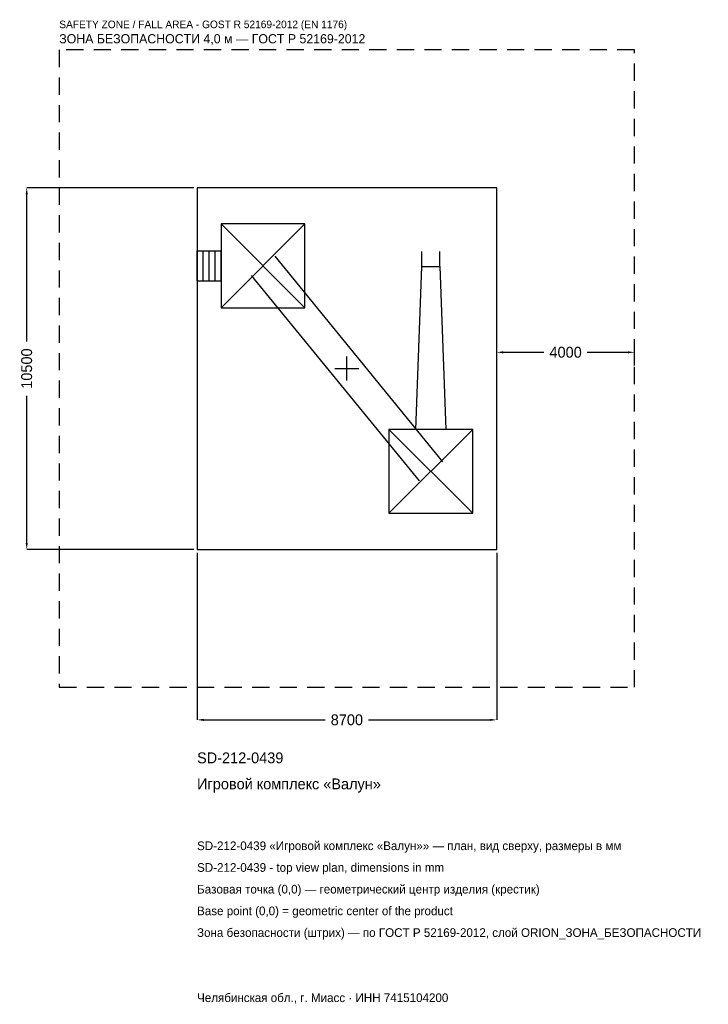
# Model space of a CAD drawing. Header units: metres. Extents: x -9499 to 10493, y -18450 to 10126.
import ezdxf

# ---------------------------------------------------------------- set-up
doc = ezdxf.new("R2010")
doc.units = ezdxf.units.M
doc.linetypes.add('DASHED', pattern=[800, 500, -300])
for name, color, linetype in [('ORION_ДАННЫЕ', 3, 'Continuous'), ('ORION_ЗОНА_БЕЗОПАСНОСТИ', 1, 'Continuous'), ('ORION_КОНТУР', 7, 'Continuous'), ('ORION_РАЗМЕРЫ', 8, 'Continuous')]:
    doc.layers.add(name, color=color, linetype=linetype)
doc.dimstyles.new('ORION', dxfattribs={"dimtxt": 315, "dimasz": 189, "dimexe": 1.25, "dimexo": 94.5, "dimtad": 1, "dimdec": 0, "dimcen": 2.5, "dimazin": 3, "dimtfac": 1, "dimtmove": 0, "dimatfit": 3, "dimarcsym": 0})

# ---------------------------------------------------------------- blocks, each defined once
blk = doc.blocks.new('_CLOSEDFILLED')
at = {"color": 0, "linetype": 'BYBLOCK'}
blk.add_solid([(-1, 0.16), (0, 0), (-1, -0.16)], dxfattribs=at)
blk = doc.blocks.new('*D1')
for p, q in [((-4350, -5344.5), (-4350, -10195)), ((4350, -5344.5), (4350, -10195)), ((-4161, -10195), (-630, -10195)), ((630, -10195), (4161, -10195))]:
    blk.add_line(p, q)
at = {"layer": 'Defpoints'}
for p in [(-4350, -5250), (4350, -5250), (-4350, -10195)]:
    blk.add_point(p, dxfattribs=at)
at = {"layer": 'ORION_РАЗМЕРЫ', "xscale": 189, "yscale": 189, "rotation": 180}
blk.add_blockref('_CLOSEDFILLED', (-4350, -10195), dxfattribs=at)
at = {"layer": 'ORION_РАЗМЕРЫ', "xscale": 189, "yscale": 189}
blk.add_blockref('_CLOSEDFILLED', (4350, -10195), dxfattribs=at)
at = {"layer": 'ORION_РАЗМЕРЫ', "insert": (0, -10195), "char_height": 315, "attachment_point": 5}
blk.add_mtext('8700', dxfattribs=at)
blk = doc.blocks.new('*D2')
for p, q in [((-4444.5, 5250), (-9295, 5250)), ((-9295, 787.5), (-9295, 5061)), ((-9295, -5061), (-9295, -787.5)), ((-4444.5, -5250), (-9295, -5250))]:
    blk.add_line(p, q)
at = {"layer": 'Defpoints'}
for p in [(-4350, 5250), (-9295, -5250), (-4350, -5250)]:
    blk.add_point(p, dxfattribs=at)
at = {"layer": 'ORION_РАЗМЕРЫ', "xscale": 189, "yscale": 189}
for p, rotation in [((-9295, 5250), 90), ((-9295, -5250), 270)]:
    blk.add_blockref('_CLOSEDFILLED', p, dxfattribs=dict(at, rotation=rotation))
at = {"layer": 'ORION_РАЗМЕРЫ', "insert": (-9295, 0), "char_height": 315, "attachment_point": 5, "rotation": 90}
blk.add_mtext('10500', dxfattribs=at)
blk = doc.blocks.new('*D3')
for p, q in [((4350, 94.5), (4350, 472.5)), ((4539, 472.5), (5720, 472.5)), ((6980, 472.5), (8161, 472.5)), ((8350, 94.5), (8350, 472.5))]:
    blk.add_line(p, q)
at = {"layer": 'Defpoints'}
for p in [(4350, 472.5), (4350, 0), (8350, 0)]:
    blk.add_point(p, dxfattribs=at)
at = {"layer": 'ORION_РАЗМЕРЫ', "xscale": 189, "yscale": 189, "rotation": 180}
blk.add_blockref('_CLOSEDFILLED', (4350, 472.5), dxfattribs=at)
at = {"layer": 'ORION_РАЗМЕРЫ', "xscale": 189, "yscale": 189}
blk.add_blockref('_CLOSEDFILLED', (8350, 472.5), dxfattribs=at)
at = {"layer": 'ORION_РАЗМЕРЫ', "insert": (6350, 472.5), "char_height": 315, "attachment_point": 5}
blk.add_mtext('4000', dxfattribs=at)
blk = doc.blocks.new('ОРИОН SD-212-0439 Игровой комплекс Валун')
at = {"layer": 'ORION_ЗОНА_БЕЗОПАСНОСТИ', "linetype": 'DASHED'}
blk.add_lwpolyline([(-8350, -9250), (8350, -9250), (8350, 9250), (-8350, 9250)], close=True, dxfattribs=at)
at = {"layer": 'ORION_КОНТУР'}
for p, q in [((-3654, 1764), (-1218, 4200)), ((-3654, 4200), (-1218, 1764)), ((-4350, 3420.5), (-3654, 3420.5)), ((-4350, 2543.5), (-4350, 3420.5)), ((-4176, 2543.5), (-4176, 3420.5)), ((-4002, 2543.5), (-4002, 3420.5)), ((-3828, 2543.5), (-3828, 3420.5)), ((-3654, 2543.5), (-3654, 3420.5)), ((-2096.4, 3259.4), (2775.6, -2704.6)), ((2172.9, 2961), (2172.9, 3399.5)), ((2699.1, 2961), (2699.1, 3399.5)), ((-2775.6, 2704.6), (2096.4, -3259.4)), ((-4350, 2543.5), (-3654, 2543.5)), ((1218, -4200), (3654, -1764)), ((1218, -1764), (3654, -4200))]:
    blk.add_line(p, q, dxfattribs=at)
for points in [[(-4350, -5250), (4350, -5250), (4350, 5250), (-4350, 5250)], [(-3654, 1764), (-1218, 1764), (-1218, 4200), (-3654, 4200)], [(1218, -4200), (3654, -4200), (3654, -1764), (1218, -1764)]]:
    blk.add_lwpolyline(points, close=True, dxfattribs=at)
blk.add_lwpolyline([(1997.5, -1764), (2172.9, 2961), (2699.1, 2961), (2874.5, -1764)], dxfattribs=at)
at = {"layer": 'ORION_РАЗМЕРЫ'}
for p, q in [((0, -348), (0, 348)), ((-348, 0), (348, 0))]:
    blk.add_line(p, q, dxfattribs=at)
at = {"layer": 'ORION_ДАННЫЕ'}
for tag, p in [('АРТИКУЛ', (-4350, -11455)), ('НАИМЕНОВАНИЕ', (-4350, -12211))]:
    blk.add_attdef(tag, p, '', height=315, dxfattribs=at)
at = {"layer": 'ORION_ДАННЫЕ', "flags": 1}
for tag, p in [('ПРОИЗВОДИТЕЛЬ', (-4350, -12967)), ('ТЕЛЕФОН', (-4350, -13723)), ('САЙТ', (-4350, -15235)), ('АДРЕС', (-4350, -15991)), ('РЕКВИЗИТЫ', (-4350, -16747)), ('ГАБАРИТЫ', (-4350, -17503)), ('ЗОНА_БЕЗОПАСНОСТИ', (-4350, -18259))]:
    blk.add_attdef(tag, p, '', height=315, dxfattribs=at)
at = {"layer": 'ORION_ЗОНА_БЕЗОПАСНОСТИ', "color": 1}
for s, height, p in [('SAFETY ZONE / FALL AREA - GOST R 52169-2012 (EN 1176)', 220.5, (-8350, 9880)), ('ЗОНА БЕЗОПАСНОСТИ 4,0 м — ГОСТ Р 52169-2012', 267.75, (-8350, 9439))]:
    blk.add_text(s, height=height, dxfattribs=at).set_placement(p)
at = {"layer": 'ORION_РАЗМЕРЫ'}
dim = blk.add_linear_dim(base=(-9295, -5250), p1=(-4350, -5250), p2=(-4350, 5250), angle=90, dimstyle='ORION', dxfattribs=at)
dim.commit()
dim.dimension.update_dxf_attribs({"geometry": '*D2', "text_midpoint": (-9295, 0)})
for base, p1, p2, picture, middle in [((4350, 472.5), (4350, 0), (8350, 0), '*D3', (6350, 472.5)), ((-4350, -10195), (-4350, -5250), (4350, -5250), '*D1', (0, -10195))]:
    dim = blk.add_linear_dim(base=base, p1=p1, p2=p2, dimstyle='ORION', dxfattribs=at)
    dim.commit()
    dim.dimension.update_dxf_attribs({"geometry": picture, "text_midpoint": middle})

msp = doc.modelspace()

# ---------------------------------------------------------------- block references
msp.add_blockref('ОРИОН SD-212-0439 Игровой комплекс Валун', (0, 0)).add_auto_attribs({'АРТИКУЛ': 'SD-212-0439', 'НАИМЕНОВАНИЕ': 'Игровой комплекс «Валун»'})

# ---------------------------------------------------------------- texts
at = {"layer": 'ORION_ДАННЫЕ', "color": 3}
for s, p in [('SD-212-0439 «Игровой комплекс «Валун»» — план, вид сверху, размеры в мм', (-4350, -13975)), ('SD-212-0439 - top view plan, dimensions in mm', (-4350, -14605)), ('Челябинская обл., г. Миасс · ИНН 7415104200', (-4350, -18385))]:
    msp.add_text(s, height=252, dxfattribs=at).set_placement(p)
at = {"layer": 'ORION_ДАННЫЕ', "color": 7}
for s, p in [('Базовая точка (0,0) — геометрический центр изделия (крестик)', (-4350, -15235)), ('Base point (0,0) = geometric center of the product', (-4350, -15865))]:
    msp.add_text(s, height=252, dxfattribs=at).set_placement(p)
at = {"layer": 'ORION_ДАННЫЕ', "color": 1}
msp.add_text('Зона безопасности (штрих) — по ГОСТ Р 52169-2012, слой ORION_ЗОНА_БЕЗОПАСНОСТИ', height=252, dxfattribs=at).set_placement((-4350, -16495))

doc.saveas('drawing.dxf')
